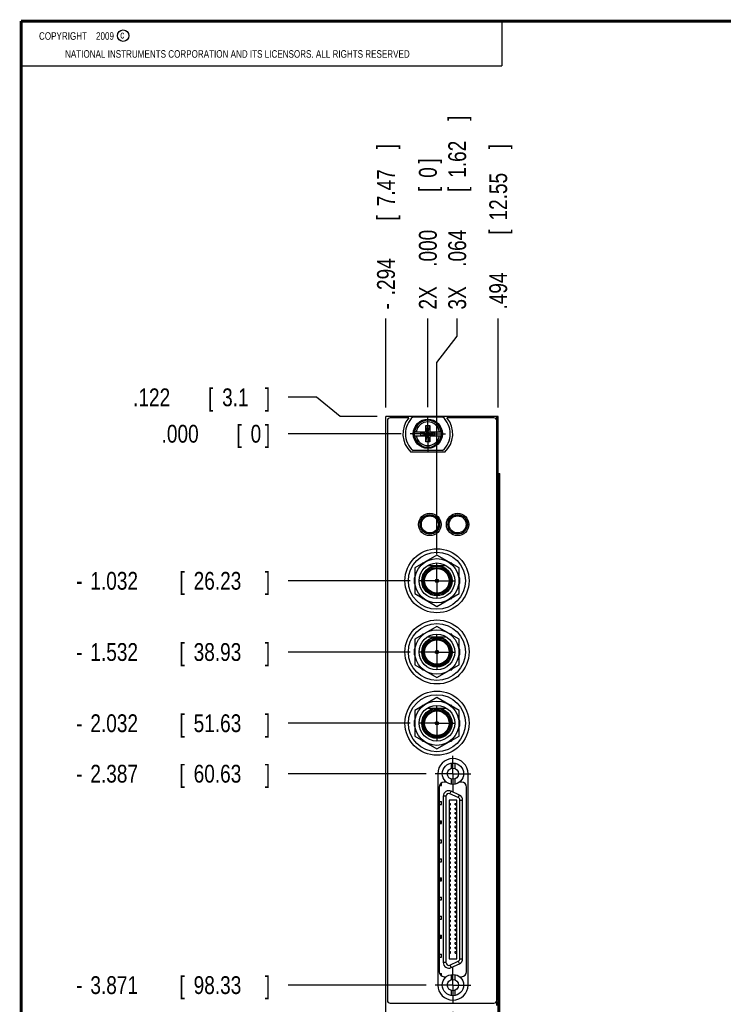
# Model space of a CAD drawing. Header units: inches. Extents: x 0.2 to 16.8, y 0.1 to 10.8.
# Tile 2 of 13: x 0.2 to 5.2, y 3.9 to 10.8. Entities that reach past the tile are written whole.
import ezdxf

# ---------------------------------------------------------------- set-up
doc = ezdxf.new("R2010")
doc.units = ezdxf.units.IN
doc.header["$LTSCALE"] = 0.935
doc.header["$MEASUREMENT"] = 0
doc.linetypes.add('CENTER', pattern=[0.6, 0.375, -0.075, 0.075, -0.075])
doc.layers.get('0').update_dxf_attribs({"linetype": 'CONTINUOUS'})
doc.layers.add('DEFAULT_1', color=7, linetype='CENTER')
doc.layers.add('DIMENSIONS', color=7, linetype='CONTINUOUS')
doc.styles.get("Standard").update_dxf_attribs({"font": 'txt', "width": 0.8})
doc.dimstyles.new('DIMSTYLE_1', dxfattribs={"dimtxt": 0.125, "dimasz": 0.18, "dimexe": 0.18, "dimexo": 0.0625, "dimgap": 0.09, "dimtad": 0, "dimtih": 1, "dimtoh": 1, "dimdec": 3, "dimzin": 4, "dimdsep": 46, "dimtxsty": 'STANDARD', "dimblk": '_FILLED', "dimblk1": '_FILLED', "dimblk2": '_FILLED', "dimcen": 0.09, "dimadec": 0, "dimazin": 0, "dimtp": 0.01, "dimtm": 0.01, "dimtfac": 1, "dimtdec": 3, "dimtofl": 0, "dimtmove": 0, "dimatfit": 3, "dimldrblk": '_FILLED', "dimfxl": 1, "dimtolj": 1, "dimtzin": 4, "dimarcsym": 0})

# ---------------------------------------------------------------- blocks, each defined once
blk = doc.blocks.new('*D0')
at = {"layer": 'DIMENSIONS', "color": 2, "linetype": 'CONTINUOUS'}
for p, q in [((2.3232, 8.1173), (2.1235, 8.1173)), ((2.4886, 7.9835), (2.3232, 8.1173)), ((2.7485, 7.9835), (2.4886, 7.9835))]:
    blk.add_line(p, q, dxfattribs=at)
at = {"layer": 'DIMENSIONS', "color": 2, "linetype": 'CONTINUOUS', "width": 0.8}
for s, p in [('.122', (1.036, 8.0548)), ('[', (1.561, 8.0548)), ('3.1', (1.661, 8.0548)), (']', (1.961, 8.0548))]:
    blk.add_text(s, height=0.125, dxfattribs=at).set_placement(p)
blk = doc.blocks.new('_FILLED')
at = {"color": 0, "linetype": 'BYBLOCK'}
blk.add_solid([(0, 0), (-1, 0.174), (-1, -0.174)], dxfattribs=at)
blk = doc.blocks.new('*D1')
at = {"layer": 'DIMENSIONS', "color": 2, "linetype": 'CONTINUOUS'}
blk.add_line((2.9811, 6.829), (2.1235, 6.829), dxfattribs=at)
at = {"layer": 'DIMENSIONS', "color": 2, "linetype": 'CONTINUOUS', "width": 0.8}
for s, p in [('1.032', (0.736, 6.7665)), ('[', (1.361, 6.7665)), ('26.23', (1.461, 6.7665)), (']', (1.961, 6.7665)), ('-', (0.636, 6.7665))]:
    blk.add_text(s, height=0.125, dxfattribs=at).set_placement(p)
blk = doc.blocks.new('*D2')
at = {"layer": 'DIMENSIONS', "color": 2, "linetype": 'CONTINUOUS'}
blk.add_line((2.9811, 6.329), (2.1235, 6.329), dxfattribs=at)
at = {"layer": 'DIMENSIONS', "color": 2, "linetype": 'CONTINUOUS', "width": 0.8}
for s, p in [('1.532', (0.736, 6.2665)), ('[', (1.361, 6.2665)), ('38.93', (1.461, 6.2665)), (']', (1.961, 6.2665)), ('-', (0.636, 6.2665))]:
    blk.add_text(s, height=0.125, dxfattribs=at).set_placement(p)
blk = doc.blocks.new('*D3')
at = {"layer": 'DIMENSIONS', "color": 2, "linetype": 'CONTINUOUS'}
blk.add_line((2.9811, 5.829), (2.1235, 5.829), dxfattribs=at)
at = {"layer": 'DIMENSIONS', "color": 2, "linetype": 'CONTINUOUS', "width": 0.8}
for s, p in [('2.032', (0.736, 5.7665)), ('[', (1.361, 5.7665)), ('51.63', (1.461, 5.7665)), (']', (1.961, 5.7665)), ('-', (0.636, 5.7665))]:
    blk.add_text(s, height=0.125, dxfattribs=at).set_placement(p)
blk = doc.blocks.new('*D4')
at = {"layer": 'DIMENSIONS', "color": 2, "linetype": 'CONTINUOUS'}
blk.add_line((3.0933, 5.4746), (2.1235, 5.4746), dxfattribs=at)
at = {"layer": 'DIMENSIONS', "color": 2, "linetype": 'CONTINUOUS', "width": 0.8}
for s, p in [('2.387', (0.736, 5.4121)), ('[', (1.361, 5.4121)), ('60.63', (1.461, 5.4121)), (']', (1.961, 5.4121)), ('-', (0.636, 5.4121))]:
    blk.add_text(s, height=0.125, dxfattribs=at).set_placement(p)
blk = doc.blocks.new('*D5')
at = {"layer": 'DIMENSIONS', "color": 2, "linetype": 'CONTINUOUS'}
blk.add_line((3.0933, 3.9903), (2.1235, 3.9903), dxfattribs=at)
at = {"layer": 'DIMENSIONS', "color": 2, "linetype": 'CONTINUOUS', "width": 0.8}
for s, p in [('3.871', (0.736, 3.9278)), ('[', (1.361, 3.9278)), ('98.33', (1.461, 3.9278)), (']', (1.961, 3.9278)), ('-', (0.636, 3.9278))]:
    blk.add_text(s, height=0.125, dxfattribs=at).set_placement(p)
blk = doc.blocks.new('*D6')
at = {"layer": 'DIMENSIONS', "color": 2, "linetype": 'CONTINUOUS'}
blk.add_line((2.9174, 3.0406), (2.1235, 3.0406), dxfattribs=at)
at = {"layer": 'DIMENSIONS', "color": 2, "linetype": 'CONTINUOUS', "width": 0.8}
for s, p in [('[', (1.261, 2.9781)), (']', (1.961, 2.9781)), ('4.821', (0.636, 2.9781)), ('122.45', (1.361, 2.9781)), ('-', (0.536, 2.9781))]:
    blk.add_text(s, height=0.125, dxfattribs=at).set_placement(p)
blk = doc.blocks.new('*D7')
at = {"layer": 'DIMENSIONS', "color": 2, "linetype": 'CONTINUOUS'}
blk.add_line((2.9174, 7.8615), (2.1235, 7.8615), dxfattribs=at)
at = {"layer": 'DIMENSIONS', "color": 2, "linetype": 'CONTINUOUS', "width": 0.8}
for s, p in [('.000', (1.236, 7.799)), ('[', (1.761, 7.799)), ('0', (1.861, 7.799)), (']', (1.961, 7.799))]:
    blk.add_text(s, height=0.125, dxfattribs=at).set_placement(p)
blk = doc.blocks.new('*D8')
at = {"layer": 'DIMENSIONS', "color": 2, "linetype": 'CONTINUOUS'}
for p, q in [((3.3111, 8.5464), (3.3111, 8.671)), ((3.1687, 8.3616), (3.3111, 8.5464)), ((3.1687, 7.0166), (3.1687, 8.3616))]:
    blk.add_line(p, q, dxfattribs=at)
at = {"layer": 'DIMENSIONS', "color": 2, "linetype": 'CONTINUOUS', "width": 0.8}
for s, p in [(']', (3.3736, 10.0585)), ('1.62', (3.3736, 9.6585)), ('[', (3.3736, 9.5585)), ('.064', (3.3736, 9.0335)), ('3X ', (3.3736, 8.7335))]:
    blk.add_text(s, height=0.125, rotation=90, dxfattribs=at).set_placement(p)
blk = doc.blocks.new('*D9')
at = {"layer": 'DIMENSIONS', "color": 2, "linetype": 'CONTINUOUS'}
blk.add_line((2.811, 8.046), (2.811, 8.671), dxfattribs=at)
at = {"layer": 'DIMENSIONS', "color": 2, "linetype": 'CONTINUOUS', "width": 0.8}
for s, p in [(']', (2.8735, 9.8585)), ('7.47', (2.8735, 9.4585)), ('[', (2.8735, 9.3585)), ('.294', (2.8735, 8.8335)), ('-', (2.8735, 8.7335))]:
    blk.add_text(s, height=0.125, rotation=90, dxfattribs=at).set_placement(p)
blk = doc.blocks.new('*D10')
at = {"layer": 'DIMENSIONS', "color": 2, "linetype": 'CONTINUOUS'}
blk.add_line((3.599, 8.046), (3.599, 8.671), dxfattribs=at)
at = {"layer": 'DIMENSIONS', "color": 2, "linetype": 'CONTINUOUS', "width": 0.8}
for s, p in [(']', (3.6615, 9.8585)), ('12.55', (3.6615, 9.3585)), ('[', (3.6615, 9.2585)), ('.494', (3.6615, 8.7335))]:
    blk.add_text(s, height=0.125, rotation=90, dxfattribs=at).set_placement(p)
blk = doc.blocks.new('*D11')
at = {"layer": 'DIMENSIONS', "color": 2, "linetype": 'CONTINUOUS'}
blk.add_line((3.2809, 3.8027), (3.2809, 2.1581), dxfattribs=at)
at = {"layer": 'DIMENSIONS', "color": 2, "linetype": 'CONTINUOUS', "width": 0.8}
for s, p in [(']', (3.3434, 1.9956)), ('4.47', (3.3434, 1.5956)), ('[', (3.3434, 1.4956)), ('.176', (3.3434, 0.9706)), ('2X ', (3.3434, 0.6706))]:
    blk.add_text(s, height=0.125, rotation=90, dxfattribs=at).set_placement(p)
blk = doc.blocks.new('*D12')
at = {"layer": 'DIMENSIONS', "color": 2, "linetype": 'CONTINUOUS'}
blk.add_line((3.105, 8.0491), (3.105, 8.671), dxfattribs=at)
at = {"layer": 'DIMENSIONS', "color": 2, "linetype": 'CONTINUOUS', "width": 0.8}
for s, p in [(']', (3.1675, 9.7585)), ('0', (3.1675, 9.6585)), ('[', (3.1675, 9.5585)), ('.000', (3.1675, 9.0335)), ('2X ', (3.1675, 8.7335))]:
    blk.add_text(s, height=0.125, rotation=90, dxfattribs=at).set_placement(p)

msp = doc.modelspace()

# ---------------------------------------------------------------- linework, layer by layer
at = {"color": 2, "linetype": 'CONTINUOUS'}
for p, q in [((0.25, 10.7586), (3.625, 10.7586)), ((0.25, 10.7586), (0.25, 10.4456)), ((3.625, 10.7586), (3.625, 10.4456)), ((0.25, 10.4456), (3.625, 10.4456))]:
    msp.add_line(p, q, dxfattribs=at)
at = {"color": 7, "linetype": 'CONTINUOUS'}
for p, q in [((2.811, 2.8456), (2.811, 7.9835)), ((3.599, 7.9835), (2.811, 7.9835)), ((2.821, 7.9535), (2.821, 3.8835)), ((2.9705, 7.9735), (2.841, 7.9735)), ((3.0012, 7.98), (3.2087, 7.98)), ((3.569, 7.9735), (3.2394, 7.9735)), ((3.589, 3.8835), (3.589, 7.9535)), ((3.599, 2.8456), (3.599, 7.9835)), ((3.0912, 7.8044), (3.1187, 7.9186)), ((3.0912, 7.8753), (3.0912, 7.9186)), ((3.1187, 7.8044), (3.0912, 7.9186)), ((3.0912, 7.9186), (3.1187, 7.9186)), ((3.1187, 7.9186), (3.1187, 7.8753)), ((3.0103, 7.8753), (3.0933, 7.8753)), ((3.0103, 7.8477), (3.0933, 7.8477)), ((3.0564, 7.8498), (3.0564, 7.8732)), ((3.0564, 7.8498), (3.1535, 7.8732)), ((3.0933, 7.8732), (3.0564, 7.8732)), ((3.0564, 7.8732), (3.1535, 7.8498)), ((3.0564, 7.8498), (3.0933, 7.8498)), ((3.0912, 7.8044), (3.0912, 7.8477)), ((3.0933, 7.8753), (3.0933, 7.8732)), ((3.0933, 7.8498), (3.1167, 7.8732)), ((3.1167, 7.8498), (3.0933, 7.8732)), ((3.0933, 7.8477), (3.0933, 7.8498)), ((3.1167, 7.8753), (3.1167, 7.8732)), ((3.1167, 7.8753), (3.1996, 7.8753)), ((3.1535, 7.8732), (3.1167, 7.8732)), ((3.1167, 7.8477), (3.1167, 7.8498)), ((3.1167, 7.8498), (3.1535, 7.8498)), ((3.1167, 7.8477), (3.1996, 7.8477)), ((3.1187, 7.8477), (3.1187, 7.8044)), ((3.1535, 7.8498), (3.1535, 7.8732)), ((3.2087, 7.743), (3.0012, 7.743)), ((3.1187, 7.8044), (3.0912, 7.8044)), ((3.2232, 7.7325), (2.9867, 7.7325)), ((3.599, 7.5835), (3.6107, 7.5835)), ((3.6107, 3.5835), (3.6107, 7.5835)), ((3.0854, 7.285), (3.1525, 7.285)), ((3.2804, 7.285), (3.3475, 7.285)), ((3.0587, 7.2578), (3.0587, 7.1927)), ((3.2537, 7.1927), (3.2537, 7.2578)), ((3.0865, 7.165), (3.1514, 7.165)), ((3.2815, 7.165), (3.3067, 7.165)), ((3.3067, 7.1572), (3.3067, 7.165)), ((3.1687, 7.0091), (3.0127, 6.9191)), ((3.3247, 6.9191), (3.1687, 7.0091)), ((3.0127, 6.9191), (3.0127, 6.7389)), ((3.0697, 6.9563), (3.0596, 6.9461)), ((3.0725, 6.9536), (3.0697, 6.9563)), ((3.103, 6.9353), (3.2344, 6.9353)), ((3.2677, 6.9563), (3.265, 6.9536)), ((3.2779, 6.9461), (3.2677, 6.9563)), ((3.3247, 6.7389), (3.3247, 6.9191)), ((3.0087, 6.849), (3.0087, 6.809)), ((3.0127, 6.849), (3.0087, 6.849)), ((3.3287, 6.849), (3.3247, 6.849)), ((3.3287, 6.809), (3.3287, 6.849)), ((3.0087, 6.809), (3.0127, 6.809)), ((3.3247, 6.809), (3.3287, 6.809)), ((3.0127, 6.7389), (3.1687, 6.6489)), ((3.0596, 6.7119), (3.0697, 6.7017)), ((3.1687, 6.6489), (3.3247, 6.7389)), ((3.2677, 6.7017), (3.2779, 6.7119)), ((3.0697, 6.7017), (3.0725, 6.7044)), ((3.265, 6.7044), (3.2677, 6.7017)), ((3.1687, 6.5091), (3.0127, 6.4191)), ((3.3247, 6.4191), (3.1687, 6.5091)), ((3.0697, 6.4563), (3.0596, 6.4461)), ((3.0725, 6.4536), (3.0697, 6.4563)), ((3.103, 6.4353), (3.2344, 6.4353)), ((3.2677, 6.4563), (3.265, 6.4536)), ((3.2779, 6.4461), (3.2677, 6.4563)), ((3.0127, 6.4191), (3.0127, 6.2389)), ((3.3247, 6.2389), (3.3247, 6.4191)), ((3.0087, 6.349), (3.0087, 6.309)), ((3.0127, 6.349), (3.0087, 6.349)), ((3.0087, 6.309), (3.0127, 6.309)), ((3.3287, 6.349), (3.3247, 6.349)), ((3.3247, 6.309), (3.3287, 6.309)), ((3.3287, 6.309), (3.3287, 6.349)), ((3.0127, 6.2389), (3.1687, 6.1489)), ((3.1687, 6.1489), (3.3247, 6.2389)), ((3.0596, 6.2119), (3.0697, 6.2017)), ((3.0697, 6.2017), (3.0725, 6.2044)), ((3.265, 6.2044), (3.2677, 6.2017)), ((3.2677, 6.2017), (3.2779, 6.2119)), ((3.1687, 6.0091), (3.0127, 5.9191)), ((3.0697, 5.9563), (3.0596, 5.9461)), ((3.0725, 5.9536), (3.0697, 5.9563)), ((3.3247, 5.9191), (3.1687, 6.0091)), ((3.2677, 5.9563), (3.265, 5.9536)), ((3.2779, 5.9461), (3.2677, 5.9563)), ((3.0127, 5.9191), (3.0127, 5.7389)), ((3.103, 5.9353), (3.2344, 5.9353)), ((3.3247, 5.7389), (3.3247, 5.9191)), ((3.0087, 5.849), (3.0087, 5.809)), ((3.0127, 5.849), (3.0087, 5.849)), ((3.0087, 5.809), (3.0127, 5.809)), ((3.3287, 5.849), (3.3247, 5.849)), ((3.3247, 5.809), (3.3287, 5.809)), ((3.3287, 5.809), (3.3287, 5.849)), ((3.0127, 5.7389), (3.1687, 5.6489)), ((3.1687, 5.6489), (3.3247, 5.7389)), ((3.0596, 5.7119), (3.0697, 5.7017)), ((3.0697, 5.7017), (3.0725, 5.7044)), ((3.265, 5.7044), (3.2677, 5.7017)), ((3.2677, 5.7017), (3.2779, 5.7119)), ((3.2681, 5.5483), (3.2681, 5.5118)), ((3.2937, 5.5483), (3.2937, 5.5118)), ((3.175, 5.4745), (3.175, 3.9905)), ((3.387, 3.9905), (3.387, 5.4745)), ((3.1872, 5.3925), (3.1999, 5.3925)), ((3.1999, 5.3925), (3.1999, 5.4089)), ((3.234, 5.4153), (3.22, 5.4153)), ((3.234, 5.4164), (3.234, 5.4153)), ((3.2681, 5.4373), (3.2681, 5.4009)), ((3.2937, 5.4373), (3.2937, 5.4009)), ((3.328, 5.4153), (3.328, 5.4164)), ((3.342, 5.4153), (3.328, 5.4153)), ((3.185, 5.3803), (3.185, 4.0843)), ((3.3263, 5.325), (3.2688, 5.3518)), ((3.377, 4.0843), (3.377, 5.3803)), ((3.185, 5.2786), (3.1999, 5.2786)), ((3.185, 5.2585), (3.1999, 5.2585)), ((3.1999, 5.2585), (3.1999, 5.2786)), ((3.2128, 5.3161), (3.2128, 4.1488)), ((3.3075, 5.2895), (3.2544, 5.2895)), ((3.2544, 5.2895), (3.2544, 4.1754)), ((3.2544, 5.2649), (3.2652, 5.2649)), ((3.2544, 5.2551), (3.2652, 5.2551)), ((3.2652, 5.2551), (3.2652, 5.2649)), ((3.2967, 5.2649), (3.3075, 5.2649)), ((3.2967, 5.2551), (3.2967, 5.2649)), ((3.2967, 5.2551), (3.3075, 5.2551)), ((3.3075, 4.1754), (3.3075, 5.2895)), ((3.349, 4.1756), (3.349, 5.2893)), ((3.2544, 5.2334), (3.2652, 5.2334)), ((3.2544, 5.2236), (3.2652, 5.2236)), ((3.2544, 5.2019), (3.2652, 5.2019)), ((3.2544, 5.1921), (3.2652, 5.1921)), ((3.2652, 5.2236), (3.2652, 5.2334)), ((3.2652, 5.1921), (3.2652, 5.2019)), ((3.2967, 5.2334), (3.3075, 5.2334)), ((3.2967, 5.2236), (3.2967, 5.2334)), ((3.2967, 5.2236), (3.3075, 5.2236)), ((3.2967, 5.2019), (3.3075, 5.2019)), ((3.2967, 5.1921), (3.2967, 5.2019)), ((3.2967, 5.1921), (3.3075, 5.1921)), ((3.185, 5.1445), (3.1999, 5.1445)), ((3.185, 5.1245), (3.1999, 5.1245)), ((3.1855, 5.1262), (3.1855, 5.1445)), ((3.1855, 5.1262), (3.1982, 5.1262)), ((3.193, 5.1262), (3.193, 5.1445)), ((3.1982, 5.1245), (3.1982, 5.1445)), ((3.1999, 5.1245), (3.1999, 5.1445)), ((3.2544, 5.1704), (3.2652, 5.1704)), ((3.2544, 5.1606), (3.2652, 5.1606)), ((3.2544, 5.1389), (3.2652, 5.1389)), ((3.2544, 5.1291), (3.2652, 5.1291)), ((3.2652, 5.1606), (3.2652, 5.1704)), ((3.2652, 5.1291), (3.2652, 5.1389)), ((3.2967, 5.1704), (3.3075, 5.1704)), ((3.2967, 5.1606), (3.2967, 5.1704)), ((3.2967, 5.1606), (3.3075, 5.1606)), ((3.2967, 5.1389), (3.3075, 5.1389)), ((3.2967, 5.1291), (3.2967, 5.1389)), ((3.2967, 5.1291), (3.3075, 5.1291)), ((3.2544, 5.1075), (3.2652, 5.1075)), ((3.2544, 5.0976), (3.2652, 5.0976)), ((3.2544, 5.076), (3.2652, 5.076)), ((3.2544, 5.0661), (3.2652, 5.0661)), ((3.2652, 5.0976), (3.2652, 5.1075)), ((3.2652, 5.0661), (3.2652, 5.076)), ((3.2967, 5.1075), (3.3075, 5.1075)), ((3.2967, 5.0976), (3.2967, 5.1075)), ((3.2967, 5.0976), (3.3075, 5.0976)), ((3.2967, 5.076), (3.3075, 5.076)), ((3.2967, 5.0661), (3.2967, 5.076)), ((3.2967, 5.0661), (3.3075, 5.0661)), ((3.185, 5.0105), (3.1999, 5.0105)), ((3.185, 4.9904), (3.1999, 4.9904)), ((3.1999, 4.9904), (3.1999, 5.0105)), ((3.2544, 5.0445), (3.2652, 5.0445)), ((3.2544, 5.0346), (3.2652, 5.0346)), ((3.2544, 5.013), (3.2652, 5.013)), ((3.2544, 5.0031), (3.2652, 5.0031)), ((3.2544, 4.9815), (3.2652, 4.9815)), ((3.2652, 5.0346), (3.2652, 5.0445)), ((3.2652, 5.0031), (3.2652, 5.013)), ((3.2652, 4.9716), (3.2652, 4.9815)), ((3.2967, 5.0445), (3.3075, 5.0445)), ((3.2967, 5.0346), (3.2967, 5.0445)), ((3.2967, 5.0346), (3.3075, 5.0346)), ((3.2967, 5.013), (3.3075, 5.013)), ((3.2967, 5.0031), (3.2967, 5.013)), ((3.2967, 5.0031), (3.3075, 5.0031)), ((3.2967, 4.9815), (3.3075, 4.9815)), ((3.2967, 4.9716), (3.2967, 4.9815)), ((3.2544, 4.9716), (3.2652, 4.9716)), ((3.2544, 4.95), (3.2652, 4.95)), ((3.2544, 4.9401), (3.2652, 4.9401)), ((3.2544, 4.9185), (3.2652, 4.9185)), ((3.2544, 4.9086), (3.2652, 4.9086)), ((3.2652, 4.9401), (3.2652, 4.95)), ((3.2652, 4.9086), (3.2652, 4.9185)), ((3.2967, 4.9716), (3.3075, 4.9716)), ((3.2967, 4.95), (3.3075, 4.95)), ((3.2967, 4.9401), (3.2967, 4.95)), ((3.2967, 4.9401), (3.3075, 4.9401)), ((3.2967, 4.9185), (3.3075, 4.9185)), ((3.2967, 4.9086), (3.2967, 4.9185)), ((3.2967, 4.9086), (3.3075, 4.9086)), ((3.185, 4.8765), (3.1999, 4.8765)), ((3.185, 4.8564), (3.1999, 4.8564)), ((3.1999, 4.8564), (3.1999, 4.8765)), ((3.2544, 4.887), (3.2652, 4.887)), ((3.2544, 4.8771), (3.2652, 4.8771)), ((3.2544, 4.8555), (3.2652, 4.8555)), ((3.2544, 4.8456), (3.2652, 4.8456)), ((3.2652, 4.8771), (3.2652, 4.887)), ((3.2652, 4.8456), (3.2652, 4.8555)), ((3.2967, 4.887), (3.3075, 4.887)), ((3.2967, 4.8771), (3.2967, 4.887)), ((3.2967, 4.8771), (3.3075, 4.8771)), ((3.2967, 4.8555), (3.3075, 4.8555)), ((3.2967, 4.8456), (3.2967, 4.8555)), ((3.2967, 4.8456), (3.3075, 4.8456)), ((3.2544, 4.824), (3.2652, 4.824)), ((3.2544, 4.8141), (3.2652, 4.8141)), ((3.2544, 4.7925), (3.2652, 4.7925)), ((3.2544, 4.7826), (3.2652, 4.7826)), ((3.2652, 4.8141), (3.2652, 4.824)), ((3.2652, 4.7826), (3.2652, 4.7925)), ((3.2967, 4.824), (3.3075, 4.824)), ((3.2967, 4.8141), (3.2967, 4.824)), ((3.2967, 4.8141), (3.3075, 4.8141)), ((3.2967, 4.7925), (3.3075, 4.7925)), ((3.2967, 4.7826), (3.2967, 4.7925)), ((3.2967, 4.7826), (3.3075, 4.7826)), ((3.185, 4.7425), (3.1999, 4.7425)), ((3.185, 4.7224), (3.1999, 4.7224)), ((3.1855, 4.7224), (3.1855, 4.7425)), ((3.193, 4.7224), (3.193, 4.7425)), ((3.1982, 4.7224), (3.1982, 4.7425)), ((3.1999, 4.7224), (3.1999, 4.7425)), ((3.2544, 4.761), (3.2652, 4.761)), ((3.2544, 4.7512), (3.2652, 4.7512)), ((3.2544, 4.7295), (3.2652, 4.7295)), ((3.2544, 4.7197), (3.2652, 4.7197)), ((3.2652, 4.7512), (3.2652, 4.761)), ((3.2652, 4.7197), (3.2652, 4.7295)), ((3.2967, 4.761), (3.3075, 4.761)), ((3.2967, 4.7512), (3.2967, 4.761)), ((3.2967, 4.7512), (3.3075, 4.7512)), ((3.2967, 4.7295), (3.3075, 4.7295)), ((3.2967, 4.7197), (3.2967, 4.7295)), ((3.2967, 4.7197), (3.3075, 4.7197)), ((3.2544, 4.698), (3.2652, 4.698)), ((3.2544, 4.6882), (3.2652, 4.6882)), ((3.2544, 4.6665), (3.2652, 4.6665)), ((3.2544, 4.6567), (3.2652, 4.6567)), ((3.2544, 4.635), (3.2652, 4.635)), ((3.2652, 4.6882), (3.2652, 4.698)), ((3.2652, 4.6567), (3.2652, 4.6665)), ((3.2652, 4.6252), (3.2652, 4.635)), ((3.2967, 4.698), (3.3075, 4.698)), ((3.2967, 4.6882), (3.2967, 4.698)), ((3.2967, 4.6882), (3.3075, 4.6882)), ((3.2967, 4.6665), (3.3075, 4.6665)), ((3.2967, 4.6567), (3.2967, 4.6665)), ((3.2967, 4.6567), (3.3075, 4.6567)), ((3.2967, 4.635), (3.3075, 4.635)), ((3.2967, 4.6252), (3.2967, 4.635)), ((3.185, 4.6085), (3.1999, 4.6085)), ((3.185, 4.5884), (3.1999, 4.5884)), ((3.1999, 4.5884), (3.1999, 4.6085)), ((3.2544, 4.6252), (3.2652, 4.6252)), ((3.2544, 4.6035), (3.2652, 4.6035)), ((3.2544, 4.5937), (3.2652, 4.5937)), ((3.2544, 4.572), (3.2652, 4.572)), ((3.2652, 4.5937), (3.2652, 4.6035)), ((3.2652, 4.5622), (3.2652, 4.572)), ((3.2967, 4.6252), (3.3075, 4.6252)), ((3.2967, 4.6035), (3.3075, 4.6035)), ((3.2967, 4.5937), (3.2967, 4.6035)), ((3.2967, 4.5937), (3.3075, 4.5937)), ((3.2967, 4.572), (3.3075, 4.572)), ((3.2967, 4.5622), (3.2967, 4.572)), ((3.2544, 4.5622), (3.2652, 4.5622)), ((3.2544, 4.5405), (3.2652, 4.5405)), ((3.2544, 4.5307), (3.2652, 4.5307)), ((3.2544, 4.509), (3.2652, 4.509)), ((3.2544, 4.4992), (3.2652, 4.4992)), ((3.2652, 4.5307), (3.2652, 4.5405)), ((3.2652, 4.4992), (3.2652, 4.509)), ((3.2967, 4.5622), (3.3075, 4.5622)), ((3.2967, 4.5405), (3.3075, 4.5405)), ((3.2967, 4.5307), (3.2967, 4.5405)), ((3.2967, 4.5307), (3.3075, 4.5307)), ((3.2967, 4.509), (3.3075, 4.509)), ((3.2967, 4.4992), (3.2967, 4.509)), ((3.2967, 4.4992), (3.3075, 4.4992)), ((3.185, 4.4745), (3.1999, 4.4745)), ((3.185, 4.4544), (3.1999, 4.4544)), ((3.1999, 4.4544), (3.1999, 4.4745)), ((3.2544, 4.4775), (3.2652, 4.4775)), ((3.2544, 4.4677), (3.2652, 4.4677)), ((3.2544, 4.446), (3.2652, 4.446)), ((3.2544, 4.4362), (3.2652, 4.4362)), ((3.2652, 4.4677), (3.2652, 4.4775)), ((3.2652, 4.4362), (3.2652, 4.446)), ((3.2967, 4.4775), (3.3075, 4.4775)), ((3.2967, 4.4677), (3.2967, 4.4775)), ((3.2967, 4.4677), (3.3075, 4.4677)), ((3.2967, 4.446), (3.3075, 4.446)), ((3.2967, 4.4362), (3.2967, 4.446)), ((3.2967, 4.4362), (3.3075, 4.4362)), ((3.2544, 4.4145), (3.2652, 4.4145)), ((3.2544, 4.4047), (3.2652, 4.4047)), ((3.2544, 4.383), (3.2652, 4.383)), ((3.2544, 4.3732), (3.2652, 4.3732)), ((3.2652, 4.4047), (3.2652, 4.4145)), ((3.2652, 4.3732), (3.2652, 4.383)), ((3.2967, 4.4145), (3.3075, 4.4145)), ((3.2967, 4.4047), (3.2967, 4.4145)), ((3.2967, 4.4047), (3.3075, 4.4047)), ((3.2967, 4.383), (3.3075, 4.383)), ((3.2967, 4.3732), (3.2967, 4.383)), ((3.2967, 4.3732), (3.3075, 4.3732)), ((3.185, 4.3404), (3.1999, 4.3404)), ((3.185, 4.3204), (3.1999, 4.3204)), ((3.1855, 4.3387), (3.1982, 4.3387)), ((3.1855, 4.3204), (3.1855, 4.3387)), ((3.193, 4.3204), (3.193, 4.3387)), ((3.1982, 4.3204), (3.1982, 4.3404)), ((3.1999, 4.3204), (3.1999, 4.3404)), ((3.2544, 4.3515), (3.2652, 4.3515)), ((3.2544, 4.3417), (3.2652, 4.3417)), ((3.2544, 4.32), (3.2652, 4.32)), ((3.2544, 4.3102), (3.2652, 4.3102)), ((3.2544, 4.2886), (3.2652, 4.2886)), ((3.2652, 4.3417), (3.2652, 4.3515)), ((3.2652, 4.3102), (3.2652, 4.32)), ((3.2652, 4.2787), (3.2652, 4.2886)), ((3.2967, 4.3515), (3.3075, 4.3515)), ((3.2967, 4.3417), (3.2967, 4.3515)), ((3.2967, 4.3417), (3.3075, 4.3417)), ((3.2967, 4.32), (3.3075, 4.32)), ((3.2967, 4.3102), (3.2967, 4.32)), ((3.2967, 4.3102), (3.3075, 4.3102)), ((3.2967, 4.2886), (3.3075, 4.2886)), ((3.2967, 4.2787), (3.2967, 4.2886)), ((3.2544, 4.2787), (3.2652, 4.2787)), ((3.2544, 4.2571), (3.2652, 4.2571)), ((3.2544, 4.2472), (3.2652, 4.2472)), ((3.2544, 4.2256), (3.2652, 4.2256)), ((3.2652, 4.2472), (3.2652, 4.2571)), ((3.2652, 4.2157), (3.2652, 4.2256)), ((3.2967, 4.2787), (3.3075, 4.2787)), ((3.2967, 4.2571), (3.3075, 4.2571)), ((3.2967, 4.2472), (3.2967, 4.2571)), ((3.2967, 4.2472), (3.3075, 4.2472)), ((3.2967, 4.2256), (3.3075, 4.2256)), ((3.2967, 4.2157), (3.2967, 4.2256)), ((3.185, 4.2064), (3.1999, 4.2064)), ((3.185, 4.1863), (3.1999, 4.1863)), ((3.1999, 4.1863), (3.1999, 4.2064)), ((3.2544, 4.2157), (3.2652, 4.2157)), ((3.2544, 4.1754), (3.3075, 4.1754)), ((3.2967, 4.2157), (3.3075, 4.2157)), ((3.2688, 4.1131), (3.3263, 4.1399)), ((3.1871, 4.0724), (3.1999, 4.0724)), ((3.1999, 4.0556), (3.1999, 4.0724)), ((3.22, 4.0493), (3.234, 4.0493)), ((3.234, 4.0493), (3.234, 4.0485)), ((3.2681, 4.064), (3.2681, 4.0276)), ((3.2937, 4.064), (3.2937, 4.0276)), ((3.328, 4.0493), (3.342, 4.0493)), ((3.328, 4.0485), (3.328, 4.0493)), ((3.2681, 3.9531), (3.2681, 3.9166)), ((3.2937, 3.9531), (3.2937, 3.9166)), ((2.841, 3.8635), (3.569, 3.8635))]:
    msp.add_line(p, q, dxfattribs=at)
at = {"color": 9, "linetype": 'CONTINUOUS'}
for p, q in [((3.587, 7.9835), (3.587, 7.9622)), ((3.6019, 3.5835), (3.6019, 7.5835)), ((3.6105, 3.5835), (3.6105, 7.5835)), ((3.2605, 5.334), (3.2688, 5.3518)), ((3.318, 5.3071), (3.2605, 5.334)), ((3.318, 5.3071), (3.3263, 5.325)), ((3.2325, 5.3161), (3.2128, 5.3161)), ((3.2325, 5.3161), (3.2325, 4.1488)), ((3.3294, 5.2893), (3.349, 5.2893)), ((3.3294, 4.1756), (3.3294, 5.2893)), ((3.2325, 4.1488), (3.2128, 4.1488)), ((3.2605, 4.1309), (3.318, 4.1578)), ((3.318, 4.1578), (3.3263, 4.1399)), ((3.3294, 4.1756), (3.349, 4.1756)), ((3.2605, 4.1309), (3.2688, 4.1131)), ((3.587, 3.8748), (3.587, 3.8476))]:
    msp.add_line(p, q, dxfattribs=at)
at = {"color": 7, "linetype": 'CONTINUOUS', "const_width": 0.02}
for points in [[(0.25, 10.7586), (0.25, 0.2586)], [(16.75, 10.7586), (0.25, 10.7586)]]:
    msp.add_lwpolyline(points, dxfattribs=at)
at = {"color": 2, "linetype": 'CONTINUOUS'}
msp.add_circle((0.9659, 10.6562), 0.0403, dxfattribs=at)
at = {"color": 7, "linetype": 'CONTINUOUS'}
for centre, radius in [((3.105, 7.8615), 0.1025), ((3.105, 7.8615), 0.098), ((3.119, 7.2245), 0.0785), ((3.119, 7.2253), 0.0685), ((3.1187, 7.225), 0.06), ((3.314, 7.2245), 0.0785), ((3.314, 7.2253), 0.0685), ((3.3137, 7.225), 0.06), ((3.169, 6.8295), 0.225), ((3.1687, 6.829), 0.2), ((3.1687, 6.829), 0.1555), ((3.1687, 6.829), 0.125), ((3.1687, 6.829), 0.106), ((3.1687, 6.829), 0.09), ((3.1687, 6.829), 0.012), ((3.1687, 6.829), 0.01), ((3.169, 6.3295), 0.225), ((3.1687, 6.329), 0.2), ((3.1687, 6.329), 0.1555), ((3.1687, 6.329), 0.125), ((3.1687, 6.329), 0.106), ((3.1687, 6.329), 0.09), ((3.1687, 6.329), 0.012), ((3.1687, 6.329), 0.01), ((3.169, 5.8295), 0.225), ((3.1687, 5.829), 0.2), ((3.1687, 5.829), 0.1555), ((3.1687, 5.829), 0.125), ((3.1687, 5.829), 0.106), ((3.1687, 5.829), 0.09), ((3.1687, 5.829), 0.012), ((3.1687, 5.829), 0.01), ((3.2809, 5.4746), 0.0748), ((3.2809, 5.4746), 0.0394), ((3.2809, 3.9903), 0.0748), ((3.2809, 3.9903), 0.0394)]:
    msp.add_circle(centre, radius, dxfattribs=at)
at = {"color": 9, "linetype": 'CONTINUOUS'}
for centre, radius in [((3.1687, 6.829), 0.102), ((3.1687, 6.829), 0.094), ((3.1687, 6.829), 0.086), ((3.1687, 6.329), 0.102), ((3.1687, 6.329), 0.094), ((3.1687, 6.329), 0.086), ((3.1687, 5.829), 0.102), ((3.1687, 5.829), 0.094), ((3.1687, 5.829), 0.086)]:
    msp.add_circle(centre, radius, dxfattribs=at)
at = {"color": 7, "linetype": 'CONTINUOUS'}
for centre, radius, start, end in [((2.841, 7.9535), 0.02, 90, 180), ((3.105, 7.8615), 0.175, 140.20818, 227.4886), ((3.105, 7.8615), 0.1575, 131.20295, 228.79705), ((3.105, 7.8615), 0.1575, 311.20295, 48.79705), ((3.105, 7.8615), 0.175, 312.5114, 39.79182), ((3.569, 7.9535), 0.02, 0, 90), ((3.105, 7.8615), 0.0956, 171.71661, 188.28339), ((3.105, 7.8615), 0.0956, 351.71661, 8.28339), ((3.281, 5.4745), 0.106, 0, 180), ((3.22, 5.3803), 0.035, 90, 180), ((3.342, 5.3803), 0.035, 0, 90), ((3.2522, 5.3161), 0.0394, 65, 180), ((3.3097, 5.2893), 0.0394, 0, 65), ((3.2522, 4.1488), 0.0394, 180, 295), ((3.3097, 4.1756), 0.0394, 295, 360), ((3.22, 4.0843), 0.035, 180, 270), ((3.342, 4.0843), 0.035, 270, 360), ((3.281, 3.9905), 0.106, 180, 360), ((2.841, 3.8835), 0.02, 180, 270), ((3.569, 3.8835), 0.02, 270, 360)]:
    msp.add_arc(centre, radius, start, end, dxfattribs=at)
at = {"color": 9, "linetype": 'CONTINUOUS'}
for centre, radius, start, end in [((3.105, 7.8615), 0.0947, 8.36374, 171.63626), ((3.105, 7.8615), 0.0832, 9.53359, 170.46641), ((3.105, 7.8615), 0.0947, 188.36374, 351.63626), ((3.105, 7.8615), 0.0832, 189.53359, 350.46641), ((3.2522, 5.3161), 0.0197, 65, 180), ((3.3097, 5.2893), 0.0197, 0, 65), ((3.2522, 4.1488), 0.0197, 180, 295), ((3.3097, 4.1756), 0.0197, 295, 360)]:
    msp.add_arc(centre, radius, start, end, dxfattribs=at)
at = {"layer": 'DEFAULT_1', "color": 7, "linetype": 'CENTER'}
for p, q in [((3.105, 7.8615), (3.105, 7.9866)), ((3.105, 7.8615), (2.9799, 7.8615)), ((3.105, 7.8615), (3.105, 7.7364)), ((3.105, 7.8615), (3.2301, 7.8615)), ((3.1687, 6.829), (3.1687, 6.9541)), ((3.1687, 6.829), (3.0436, 6.829)), ((3.1687, 6.829), (3.1687, 6.7039)), ((3.1687, 6.829), (3.2938, 6.829)), ((3.1687, 6.329), (3.1687, 6.4541)), ((3.1687, 6.329), (3.0436, 6.329)), ((3.1687, 6.329), (3.1687, 6.2039)), ((3.1687, 6.329), (3.2938, 6.329)), ((3.1687, 5.829), (3.1687, 5.9541)), ((3.1687, 5.829), (3.0436, 5.829)), ((3.1687, 5.829), (3.1687, 5.7039)), ((3.1687, 5.829), (3.2938, 5.829)), ((3.2809, 5.4746), (3.2809, 5.5997)), ((3.2809, 5.4746), (3.1558, 5.4746)), ((3.2809, 5.4746), (3.2809, 5.3495)), ((3.2809, 5.4746), (3.406, 5.4746)), ((3.2809, 3.9903), (3.2809, 4.1154)), ((3.2809, 3.9903), (3.1558, 3.9903)), ((3.2809, 3.9903), (3.406, 3.9903)), ((3.2809, 3.9903), (3.2809, 3.8652))]:
    msp.add_line(p, q, dxfattribs=at)

# ---------------------------------------------------------------- texts
at = {"color": 2, "linetype": 'CONTINUOUS', "width": 0.8}
for s, p in [('c', (0.946, 10.6363)), ('NATIONAL INSTRUMENTS CORPORATION AND ITS LICENSORS. ALL RIGHTS RESERVED', (0.5583, 10.5016))]:
    msp.add_text(s, height=0.053, dxfattribs=at).set_placement(p)
at = {"color": 2, "linetype": 'CONTINUOUS', "insert": (0.3125, 10.6805), "char_height": 0.053, "width": 0.8904, "attachment_point": 1}
msp.add_mtext('    COPYRIGHT    2009', dxfattribs=at)

# ---------------------------------------------------------------- dimensions: what is measured, and where the dimension line sits
at = {"layer": 'DIMENSIONS', "color": 2, "linetype": 'CONTINUOUS'}
for feature_location, offset, dtype, origin, text, picture, middle in [((3.1687, 7.0166), (0.1424, 1.6544), 0, (3.105, 7.9866), '3X <>', '*D8', (3.3111, 9.446)), ((2.811, 8.046), (0, 0.625), 1, (3.105, 7.9866), '-<>', '*D9', (2.811, 9.346)), ((3.104965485, 8.0490801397), (0, 0.6219), 1, (3.104965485, 7.9865801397), '2X <>', '*D12', (3.104965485, 9.2959801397)), ((2.9174, 3.0406), (-0.7939, 0), 0, (2.9799, 7.8615), '-<>', '*D6', (1.2985, 3.0406)), ((2.98112, 6.829), (-0.85766, 0), 0, (2.97987, 7.86148), '-<>', '*D1', (1.34847, 6.829)), ((2.98112, 6.329), (-0.85766, 0), 0, (2.97987, 7.86148), '-<>', '*D2', (1.34847, 6.329)), ((2.98112, 5.829), (-0.85766, 0), 0, (2.97987, 7.86148), '-<>', '*D3', (1.34847, 5.829)), ((3.0933, 5.4746), (-0.9699, 0), 0, (2.9799, 7.8615), '-<>', '*D4', (1.3485, 5.4746)), ((3.0933, 3.9903), (-0.9699, 0), 0, (2.9799, 7.8615), '-<>', '*D5', (1.3485, 3.9903)), ((3.2809, 3.8027), (0, -1.6447), 1, (3.105, 7.8615), '2X <>', '*D11', (3.2809, 1.3831))]:
    dim = msp.add_ordinate_dim(feature_location=feature_location, offset=offset, dtype=dtype, origin=origin, text=text, dimstyle='DIMSTYLE_1', dxfattribs=at)
    dim.commit()
    dim.dimension.update_dxf_attribs({"geometry": picture, "text_midpoint": middle})
for feature_location, offset, dtype, origin, picture, middle in [((3.599, 8.046), (0, 0.625), 1, (3.105, 7.9866), '*D10', (3.599, 9.346)), ((2.7485, 7.9835), (-0.625, 0.1338), 0, (2.9799, 7.8615), '*D0', (1.5485, 8.1173)), ((2.917365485, 7.8614801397), (-0.7939, 0), 0, (2.979865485, 7.8614801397), '*D7', (1.648465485, 7.8614801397))]:
    dim = msp.add_ordinate_dim(feature_location=feature_location, offset=offset, dtype=dtype, origin=origin, dimstyle='DIMSTYLE_1', dxfattribs=at)
    dim.commit()
    dim.dimension.update_dxf_attribs({"geometry": picture, "text_midpoint": middle})

doc.saveas('drawing.dxf')
